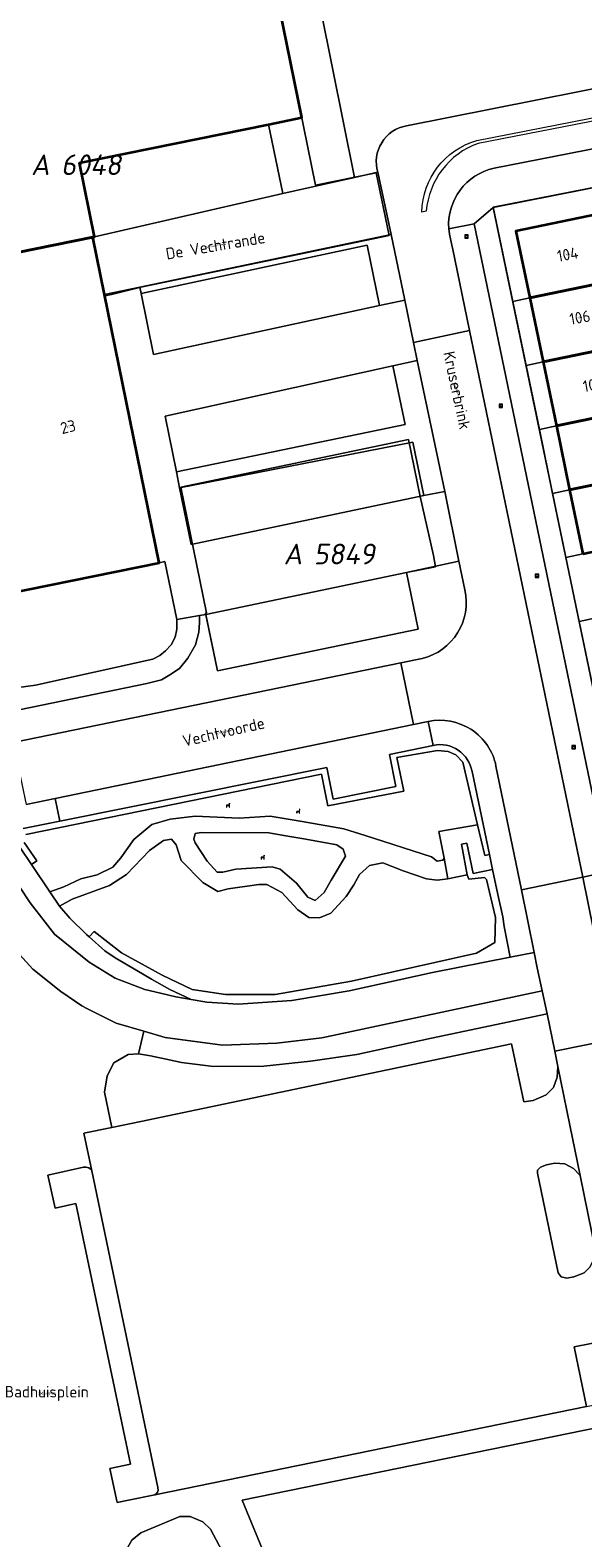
# Model space of a CAD drawing. Header units: metres. Extents: x 237319 to 238937, y 510065 to 511489.
# Tile 149 of 176: x 238401 to 238450, y 510673 to 510805. Entities that reach past the tile are written whole.
import ezdxf
from ezdxf.enums import TextEntityAlignment as Align

# ---------------------------------------------------------------- set-up
doc = ezdxf.new("R2010")
doc.units = ezdxf.units.M
for name, color, linetype, lineweight in [('B-WE-FV-GELEIDING_WILDRASTER-G', 252, 'Continuous', 18), ('B-WE-GR-BEPLANTING_CULTUUR_HEESTERS-GV', 252, 'Continuous', 18), ('B-WE-GR-BEPLANTING_CULTUUR_VASTE PLANTENVAK-GV', 252, 'Continuous', 18), ('B-WE-IE-MEUBILAIR_WEGMEUBILAIR-S', 252, 'Continuous', 25), ('B-WE-KG-GRENS_PERCEEL-GV', 252, 'Continuous', 18), ('B-WE-KG-GRENS_PERCEEL-S', 252, 'Continuous', 25), ('B-WE-OG-BEBOUWING-G', 252, 'Continuous', 35), ('B-WE-OG-BEBOUWING-GV', 252, 'Continuous', 35), ('B-WE-OG-BEBOUWING-T18', 252, 'Continuous', 18), ('B-WE-OG-BEBOUWING_HUISNUMMER-T18', 252, 'Continuous', 18), ('B-WE-OG-BEBOUWING_STRAATNAAM-T18', 252, 'Continuous', 18), ('B-WE-OG-TERREIN_BEGROEID-GV', 252, 'Continuous', 18), ('B-WE-OG-TERREIN_ERF-GV', 252, 'Continuous', 18), ('B-WE-OG-TOPOGRAFIE-T18', 252, 'Continuous', 18), ('B-WE-RI-HWA_GOOT_MOLGOOT-G', 252, 'Continuous', 18), ('B-WE-VH-GESLOTENVERHARDING-GV', 252, 'Continuous', 18), ('B-WE-VH-GESLOTENVERHARDING_ASFALT-GV', 252, 'Continuous', 18), ('B-WE-VH-HALFVERHARDING_GRIND-GV', 252, 'Continuous', 18), ('B-WE-VH-OPENVERHARDING-GV', 252, 'Continuous', 18), ('B-WE-VH-OPENVERHARDING_BETONSTRAATSTEEN-GV', 252, 'Continuous', 18), ('B-WE-VH-OPENVERHARDING_STRAATBAKSTEEN-GV', 252, 'Continuous', 18), ('B-WE-VH-OPENVERHARDING_TEGEL-GV', 252, 'Continuous', 18)]:
    doc.layers.add(name, color=color, linetype=linetype, lineweight=lineweight)
doc.styles.add('NLCS-ISO', font='isocpeur.ttf', dxfattribs={"height": 2.5})
doc.styles.add('NLCS-ISO-M100-T18', font='NLCS-ISO.ttf', dxfattribs={"height": 0.18})

# ---------------------------------------------------------------- blocks, each defined once
blk = doc.blocks.new('SKG-PERCEELNUMMER-SO')
at = {"style": 'NLCS-ISO', "oblique": 10, "flags": 1}
for tag, p in [('GEMEENTECODE', (0, 2.55)), ('PERCEELGROOTTE', (0, -2.45))]:
    blk.add_attdef(tag, text='', height=1.8, dxfattribs=at).set_placement(p, align=Align.MIDDLE_CENTER)
at = {"style": 'NLCS-ISO', "oblique": 10}
blk.add_attdef('SECTIE', text='', height=1.8, dxfattribs=at).set_placement((-0.5, 0), align=Align.MIDDLE_RIGHT)
blk.add_attdef('PERCEELNUMMER', text='', height=1.8, dxfattribs=at).set_placement((0.5, 0), align=Align.MIDDLE_LEFT)
blk = doc.blocks.new('brk-2025')
at = {"layer": 'B-WE-KG-GRENS_PERCEEL-GV', "flags": 128}
for points in [[(238395.432, 510754.575), (238412.676, 510758.07), (238408.006, 510781.203), (238407.983, 510781.366), (238408.512, 510781.478), (238411.075, 510782.124), (238432.75, 510786.624), (238431.621, 510792.096), (238426.317, 510791.005), (238420.661, 510818.914), (238420.009, 510818.782), (238420.065, 510818.507), (238415.354, 510817.543), (238415.976, 510814.522), (238410.797, 510813.442), (238410.834, 510813.261), (238406.314, 510812.33), (238406.936, 510809.309), (238401.777, 510808.253), (238401.815, 510808.072), (238397.266, 510807.13)], [(238397.266, 510807.13), (238401.815, 510808.072), (238401.777, 510808.253), (238406.936, 510809.309), (238406.314, 510812.33), (238410.834, 510813.261), (238410.797, 510813.442), (238415.976, 510814.522), (238415.354, 510817.543), (238420.065, 510818.507), (238420.009, 510818.782), (238420.661, 510818.914), (238426.317, 510791.005), (238431.621, 510792.096), (238432.75, 510786.624), (238411.075, 510782.124), (238408.512, 510781.478), (238407.983, 510781.366), (238408.006, 510781.203), (238412.676, 510758.07), (238395.432, 510754.575)], [(238450.473, 510747.379), (238449.315, 510752.96), (238448.158, 510758.544), (238447, 510764.125), (238445.843, 510769.707), (238444.686, 510775.288), (238443.528, 510780.869), (238441.827, 510789.075), (238463.49, 510793.338)]]:
    blk.add_lwpolyline(points, dxfattribs=at)
for points in [[(238441.827, 510789.075), (238443.528, 510780.869), (238445.007, 510781.175), (238455.164, 510783.276), (238465.063, 510785.324), (238463.49, 510793.338)], [(238455.164, 510783.276), (238445.007, 510781.175), (238443.528, 510780.869), (238444.686, 510775.288), (238446.166, 510775.594), (238456.318, 510777.695), (238466.161, 510779.732), (238465.063, 510785.324)], [(238467.262, 510774.122), (238466.161, 510779.732), (238456.318, 510777.695), (238446.166, 510775.594), (238444.686, 510775.288), (238445.843, 510769.707), (238447.324, 510770.013), (238456.302, 510771.87), (238465.028, 510773.688), (238467.053, 510774.081)], [(238456.302, 510771.87), (238447.324, 510770.013), (238445.843, 510769.707), (238447, 510764.125), (238448.483, 510764.432), (238457.46, 510766.289), (238468.357, 510768.543), (238467.262, 510774.122), (238467.053, 510774.081), (238465.028, 510773.688)], [(238414.569, 510764.67), (238416.815, 510753.712), (238416.715, 510753.692), (238417.769, 510748.653), (238435.275, 510752.282), (238434.255, 510757.229), (238436.795, 510757.736), (238436.6, 510758.72), (238435.456, 510763.86), (238434.44, 510768.82)], [(238416.815, 510753.712), (238414.569, 510764.67), (238434.44, 510768.82), (238435.456, 510763.86), (238436.6, 510758.72), (238436.795, 510757.736), (238434.255, 510757.229), (238435.275, 510752.282), (238417.769, 510748.653), (238416.715, 510753.692)], [(238469.45, 510762.978), (238468.357, 510768.543), (238457.46, 510766.289), (238448.483, 510764.432), (238447, 510764.125), (238448.158, 510758.544), (238449.642, 510758.851), (238458.619, 510760.709), (238467.284, 510762.55), (238469.307, 510762.95)], [(238458.619, 510760.709), (238449.642, 510758.851), (238448.158, 510758.544), (238449.315, 510752.96), (238450.801, 510753.268), (238459.778, 510755.128), (238470.609, 510757.372), (238469.985, 510760.469), (238469.945, 510760.455), (238469.45, 510762.978), (238469.307, 510762.95), (238467.284, 510762.55)], [(238449.315, 510752.96), (238450.473, 510747.379), (238451.959, 510747.687), (238460.936, 510749.547), (238469.648, 510751.268), (238471.667, 510751.678), (238471.752, 510751.695), (238470.609, 510757.372), (238459.778, 510755.128), (238450.801, 510753.268)]]:
    blk.add_lwpolyline(points, close=True, dxfattribs=at)
at = {"layer": 'B-WE-OG-BEBOUWING-G', "flags": 128}
blk.add_lwpolyline([(238386.861, 510782.399), (238406.894, 510786.479), (238407.033, 510786.507), (238405.728, 510792.949), (238422.222, 510796.306), (238425.123, 510796.896), (238420.661, 510818.914), (238420.009, 510818.782), (238420.065, 510818.507), (238415.354, 510817.543), (238415.976, 510814.522), (238410.797, 510813.442), (238410.834, 510813.261), (238406.314, 510812.33), (238406.936, 510809.309), (238401.777, 510808.253), (238401.815, 510808.072), (238397.266, 510807.13)], dxfattribs=at)
for points in [[(238455.169, 510783.282), (238453.958, 510789.108), (238452.48, 510788.8), (238443.795, 510786.996), (238445.005, 510781.173)], [(238406.894, 510786.479), (238386.861, 510782.399), (238387.941, 510777.096), (238390.803, 510777.679), (238395.477, 510754.591), (238412.684, 510758.083), (238407.913, 510781.48)], [(238456.328, 510777.701), (238455.169, 510783.282), (238445.005, 510781.173), (238446.165, 510775.593)], [(238454.888, 510777.213), (238456.366, 510777.52), (238456.328, 510777.701), (238446.165, 510775.593), (238447.325, 510770.012), (238456.01, 510771.814)], [(238447.325, 510770.012), (238448.484, 510764.431), (238457.169, 510766.233), (238456.01, 510771.814)], [(238449.644, 510758.85), (238458.329, 510760.652), (238457.169, 510766.233), (238448.484, 510764.431)]]:
    blk.add_lwpolyline(points, close=True, dxfattribs=at)
at = {"layer": 'B-WE-KG-GRENS_PERCEEL-S'}
for p, values in [((238403.628, 510792.787), {'PERCEELNUMMER': '6048', 'SECTIE': 'A'}), ((238425.66, 510758.843), {'PERCEELNUMMER': '5849', 'SECTIE': 'A'})]:
    blk.add_blockref('SKG-PERCEELNUMMER-SO', p, dxfattribs=at).add_auto_attribs(values)
at = {"layer": 'B-WE-OG-BEBOUWING_HUISNUMMER-T18', "style": 'NLCS-ISO-M100-T18'}
for s, rotation, p in [('104', 10, (238448.312, 510784.969)), ('106', 10, (238449.375, 510779.468)), ('108', 10, (238450.561, 510773.603)), ('23', 13.6, (238404.731, 510769.934))]:
    blk.add_text(s, height=1, rotation=rotation, dxfattribs=at).set_placement(p, align=Align.MIDDLE)
at = {"layer": 'B-WE-OG-BEBOUWING_STRAATNAAM-T18', "style": 'NLCS-ISO-M100-T18'}
for s, rotation, p in [('De Vechtrande', 9.6, (238417.586, 510785.739)), ('Kruserbrink', 282.1, (238438.66, 510773.121)), ('Vechtvoorde', 12.9, (238418.295, 510743.334))]:
    blk.add_text(s, height=1, rotation=rotation, dxfattribs=at).set_placement(p, align=Align.MIDDLE)
blk.add_text('Badhuisplein', height=1, dxfattribs=at).set_placement((238402.878, 510685.646), align=Align.MIDDLE)
blk = doc.blocks.new('SIE-WEG_ZITBANK-SO')
at = {"color": 0, "linetype": 'ByBlock', "lineweight": 18}
blk.add_lwpolyline([(-0.9, -1.6), (-0.9, -0.2), (1.1, -0.2), (1.1, -1.6), (1.3, -1.6), (1.3, -0.2), (1.5, 1.8), (1.3, 1.8), (1.1, 0), (-1.1, 0), (-1.1, -1.6)], close=True, dxfattribs=at)
blk = doc.blocks.new('SIE-WEG_BOOMSPIEGEL-SO')
at = {"color": 0, "linetype": 'ByBlock', "lineweight": 18}
blk.add_lwpolyline([(-1.5, -1.5), (1.5, -1.5), (1.5, 1.5), (-1.5, 1.5)], close=True, dxfattribs=at)
for points in [[(-1, 0), (-1.5, 0)], [(0, 1), (0, 1.5)], [(1.5, 0), (1, 0)], [(0, -1.5), (0, -1)]]:
    blk.add_lwpolyline(points, dxfattribs=at)
blk.add_circle((0, 0), 1, dxfattribs=at)
blk = doc.blocks.new('bgt-2025')
at = {"layer": 'B-WE-GR-BEPLANTING_CULTUUR_HEESTERS-GV', "flags": 128}
for points in [[(238434.101, 510780.991), (238432.922, 510786.71), (238410.993, 510782.109), (238411.107, 510781.564), (238430.824, 510785.766), (238431.91, 510780.514)], [(238435.769, 510763.94), (238437.584, 510764.296), (238435.196, 510775.708), (238433.066, 510775.262), (238434.152, 510770.15), (238414.189, 510766.018), (238414.455, 510764.628), (238434.793, 510768.611)], [(238415.486, 510720.002), (238416.835, 510719.766), (238419.568, 510719.594), (238424.238, 510719.902), (238429.25, 510720.747), (238436.519, 510722.343), (238443.287, 510723.68), (238442.772, 510726.374), (238442.643, 510727.194), (238442.227, 510729.166), (238441.769, 510731.337), (238440.06, 510730.981), (238439.507, 510733.626), (238439.045, 510733.54), (238439.532, 510730.87), (238439.695, 510730.482), (238441.045, 510730.647), (238441.238, 510730.455), (238442.009, 510727.15), (238441.954, 510724.974), (238440.356, 510724.038), (238429.461, 510721.586), (238422.785, 510720.427), (238418.46, 510720.427), (238415.568, 510720.868), (238412.951, 510722.107), (238409.397, 510724.063), (238407.001, 510725.935), (238406.587, 510725.45), (238407.95, 510724.242), (238408.841, 510723.638), (238410.721, 510722.524), (238412.023, 510721.776), (238413.619, 510720.881)]]:
    blk.add_lwpolyline(points, close=True, dxfattribs=at)
for points in [[(238438.832, 510758.209), (238434.247, 510757.226), (238435.28, 510752.289), (238417.756, 510748.648), (238416.747, 510753.583), (238416.196, 510753.483), (238416.196, 510752.861), (238416.151, 510752.03), (238415.857, 510750.93), (238415.193, 510749.761), (238414.446, 510748.867), (238413.622, 510748.317), (238412.89, 510747.866), (238411.609, 510747.56), (238399.619, 510745.078), (238398.66, 510744.84), (238398.176, 510744.486), (238397.768, 510743.949), (238397.574, 510743.336), (238397.574, 510742.778), (238397.746, 510741.945), (238399.954, 510742.4), (238433.747, 510749.362), (238435.613, 510749.746)], [(238439.344, 510755.715), (238438.832, 510758.209)], [(238436.588, 510742.153), (238432.773, 510741.368), (238433.335, 510738.562), (238427.868, 510737.456), (238427.318, 510740.226), (238404.006, 510735.541), (238400.825, 510734.902)], [(238400.514, 510733.294), (238401.539, 510731.774), (238402.006, 510732.089), (238400.903, 510733.674)], [(238401.041, 510734.38), (238426.827, 510739.654), (238427.378, 510736.898), (238434.029, 510738.173), (238433.408, 510741.101), (238436.958, 510741.721), (238437.888, 510741.618), (238438.56, 510741.342), (238439.163, 510740.688), (238440.447, 510735.221), (238441.077, 510732.568), (238441.491, 510732.656), (238439.968, 510739.877)]]:
    blk.add_lwpolyline(points, dxfattribs=at)
at = {"layer": 'B-WE-GR-BEPLANTING_CULTUUR_HEESTERS-GV'}
for points in [[(238435.613, 510749.746, 0.412592), (238439.344, 510755.715)], [(238439.968, 510739.877, 0.4296218), (238436.588, 510742.153)]]:
    blk.add_lwpolyline(points, format="xyb", dxfattribs=at)
at = {"layer": 'B-WE-GR-BEPLANTING_CULTUUR_VASTE PLANTENVAK-GV', "flags": 128}
for points in [[(238446.534, 510718.759), (238436.444, 510716.624), (238429.931, 510715.193), (238425.883, 510714.628), (238421.801, 510714.176), (238417.434, 510714.156), (238414.637, 510714.496), (238413.278, 510714.791), (238411.918, 510715.086), (238410.868, 510715.275), (238409.979, 510715.207), (238408.728, 510714.483), (238408.137, 510713.341), (238407.923, 510711.908), (238408.563, 510708.848), (238411.076, 510709.374), (238443.405, 510716.131), (238444.486, 510711.062), (238445.311, 510711.205), (238446.422, 510711.694), (238447.069, 510712.331), (238447.4, 510713.24), (238447.467, 510714.165), (238447.199, 510715.482)], [(238406.797, 510705.047), (238406.747, 510705.188), (238406.553, 510705.324), (238406.31, 510705.365), (238406.068, 510705.365), (238402.978, 510704.694), (238403.605, 510701.808), (238405.404, 510702.199), (238410.187, 510679.485), (238408.373, 510679.103), (238409.019, 510676.132), (238409.995, 510676.344), (238412.304, 510676.816), (238412.414, 510676.88), (238412.549, 510677.036), (238412.589, 510677.188), (238412.571, 510677.432)], [(238449.402, 510704.663), (238448.828, 510705.262), (238448.057, 510705.662), (238447.179, 510705.732), (238446.476, 510705.569), (238445.937, 510705.375), (238445.683, 510705.121), (238445.683, 510704.844), (238447.474, 510696.173), (238447.739, 510695.817), (238448.227, 510695.705), (238448.838, 510695.817), (238449.764, 510696.154), (238450.242, 510696.652), (238450.578, 510697.276), (238450.774, 510697.95)], [(238453.388, 510685.204), (238453.021, 510686.951), (238452.687, 510688.586), (238452.406, 510689.125), (238451.805, 510689.732), (238451.091, 510690.015), (238450.351, 510690.015), (238448.875, 510689.705), (238449.964, 510684.505)], [(238417.169, 510673.817), (238416.481, 510674.443), (238415.385, 510674.927), (238414.48, 510674.927), (238411.082, 510673.502), (238410.284, 510672.862), (238409.828, 510672.031), (238409.617, 510670.789), (238409.617, 510662.618), (238409.767, 510661.706), (238410.502, 510660.522), (238411.875, 510659.769), (238412.45, 510659.666), (238420.028, 510659.843), (238420.996, 510660.137), (238421.777, 510660.786), (238422.489, 510661.871), (238422.593, 510663.255), (238422.385, 510663.946)]]:
    blk.add_lwpolyline(points, close=True, dxfattribs=at)
at = {"layer": 'B-WE-OG-BEBOUWING-GV', "flags": 128}
blk.add_lwpolyline([(238386.861, 510782.399), (238406.894, 510786.479), (238407.033, 510786.507), (238405.728, 510792.949), (238422.222, 510796.306), (238425.123, 510796.896), (238420.661, 510818.914), (238420.009, 510818.782), (238420.065, 510818.507), (238415.354, 510817.543), (238415.976, 510814.522), (238410.797, 510813.442), (238410.834, 510813.261), (238406.314, 510812.33), (238406.936, 510809.309), (238401.777, 510808.253), (238401.815, 510808.072), (238397.266, 510807.13)], dxfattribs=at)
for points in [[(238455.169, 510783.282), (238453.958, 510789.108), (238452.48, 510788.8), (238443.795, 510786.996), (238445.005, 510781.173)], [(238406.894, 510786.479), (238386.861, 510782.399), (238387.941, 510777.096), (238390.803, 510777.679), (238395.477, 510754.591), (238412.684, 510758.083), (238407.913, 510781.48)], [(238456.328, 510777.701), (238455.169, 510783.282), (238445.005, 510781.173), (238446.165, 510775.593)], [(238454.888, 510777.213), (238456.366, 510777.52), (238456.328, 510777.701), (238446.165, 510775.593), (238447.325, 510770.012), (238456.01, 510771.814)], [(238447.325, 510770.012), (238448.484, 510764.431), (238457.169, 510766.233), (238456.01, 510771.814)], [(238449.644, 510758.85), (238458.329, 510760.652), (238457.169, 510766.233), (238448.484, 510764.431)]]:
    blk.add_lwpolyline(points, close=True, dxfattribs=at)
at = {"layer": 'B-WE-OG-TERREIN_BEGROEID-GV', "flags": 128}
for points in [[(238537.922, 510819.614), (238536.565, 510852.231), (238521.203, 510850.765), (238511.349, 510849.624), (238503.972, 510848.701), (238496.681, 510847.632), (238489.334, 510846.201), (238482.213, 510844.629), (238472.602, 510842.335), (238458.396, 510838.327), (238446.555, 510834.494), (238441.74, 510832.894), (238432.458, 510829.396), (238425.76, 510826.723), (238422.928, 510825.505), (238429.711, 510791.674), (238431.749, 510792.126)], [(238434.249, 510796.181), (238460.611, 510801.414), (238460.175, 510803.46), (238458.281, 510803.03), (238457.636, 510805.979)], [(238400.217, 510747.184), (238401.887, 510747.418), (238412.139, 510749.679), (238412.734, 510749.984), (238413.22, 510750.395), (238413.737, 510750.938), (238414.072, 510751.58), (238414.21, 510752.29), (238414.213, 510753.122), (238413.185, 510758.185), (238412.684, 510758.083), (238395.477, 510754.591)], [(238397.266, 510807.13), (238401.815, 510808.072), (238401.777, 510808.253), (238406.936, 510809.309), (238406.314, 510812.33), (238410.834, 510813.261), (238410.797, 510813.442), (238415.976, 510814.522), (238415.354, 510817.543), (238420.065, 510818.507), (238420.009, 510818.782), (238420.661, 510818.914), (238425.123, 510796.896), (238422.222, 510796.306), (238423.474, 510790.289), (238429.711, 510791.674), (238422.928, 510825.505), (238414.301, 510821.585), (238407.708, 510818.417), (238400.988, 510815.06)], [(238400.903, 510733.674), (238402.006, 510732.089), (238401.539, 510731.774), (238403.157, 510729.375), (238404.352, 510729.823), (238405.849, 510730.529), (238407.264, 510730.862), (238408.637, 510731.527), (238409.344, 510732.358), (238410.468, 510733.937), (238412.049, 510735.268), (238413.63, 510735.725), (238415.835, 510735.974), (238419.663, 510735.808), (238422.367, 510735.974), (238425.155, 510735.517), (238428.775, 510734.893), (238430.647, 510734.312), (238436.431, 510732.441), (238436.93, 510732.067), (238437.429, 510732.15), (238437.554, 510732.316), (238437.083, 510734.635), (238440.447, 510735.221), (238439.163, 510740.688), (238438.56, 510741.342), (238437.888, 510741.618), (238436.958, 510741.721), (238433.408, 510741.101), (238434.029, 510738.173), (238427.378, 510736.898), (238426.827, 510739.654), (238401.041, 510734.38)]]:
    blk.add_lwpolyline(points, dxfattribs=at)
at = {"layer": 'B-WE-OG-TERREIN_BEGROEID-GV'}
blk.add_lwpolyline([(238431.749, 510792.126, -0.4468404), (238434.249, 510796.181)], format="xyb", dxfattribs=at)
at = {"layer": 'B-WE-OG-TERREIN_BEGROEID-GV', "flags": 128}
for points in [[(238437.852, 510730.52), (238436.93, 510730.405), (238436.008, 510730.508), (238433.976, 510731.225), (238432.187, 510731.901), (238431.022, 510731.693), (238430.148, 510730.903), (238429.649, 510729.989), (238428.983, 510728.991), (238427.652, 510727.537), (238426.653, 510727.121), (238425.738, 510727.163), (238424.781, 510727.828), (238423.366, 510729.324), (238422.076, 510730.03), (238421.369, 510730.03), (238418.706, 510729.656), (238417.791, 510729.407), (238416.501, 510730.197), (238414.587, 510732.109), (238414.171, 510733.48), (238413.755, 510733.979), (238413.047, 510733.854), (238411.841, 510732.981), (238409.844, 510730.903), (238408.346, 510729.947), (238405.101, 510728.742), (238403.998, 510728.127), (238404.887, 510727.096), (238406.328, 510725.679), (238406.587, 510725.45), (238407.001, 510725.935), (238409.397, 510724.063), (238412.951, 510722.107), (238415.568, 510720.868), (238418.46, 510720.427), (238422.785, 510720.427), (238429.461, 510721.586), (238440.356, 510724.038), (238441.954, 510724.974), (238442.009, 510727.15), (238441.238, 510730.455), (238441.045, 510730.647), (238439.695, 510730.482), (238439.532, 510730.87)], [(238416.334, 510734.561), (238415.835, 510734.478), (238415.71, 510733.979), (238415.835, 510733.647), (238416.875, 510732.067), (238417.749, 510731.111), (238418.248, 510731.111), (238419.372, 510731.36), (238422.534, 510731.568), (238423.241, 510731.36), (238424.656, 510730.155), (238425.654, 510728.908), (238426.279, 510728.617), (238427.069, 510729.324), (238427.693, 510730.405), (238428.941, 510732.483), (238428.733, 510733.106), (238428.192, 510733.48), (238425.488, 510733.979), (238423.741, 510734.27), (238422.243, 510734.519)], [(238456.234, 510671.194), (238456.087, 510671.926), (238455.548, 510674.603), (238455.08, 510676.925), (238453.784, 510683.269), (238419.912, 510676.348), (238422.107, 510671.065), (238423.896, 510671.993), (238425.321, 510669.247), (238423.669, 510668.199), (238426.157, 510664.28), (238429.06, 510660.188), (238457.29, 510665.796), (238457.306, 510665.799)]]:
    blk.add_lwpolyline(points, close=True, dxfattribs=at)
at = {"layer": 'B-WE-OG-TERREIN_ERF-GV', "flags": 128}
blk.add_lwpolyline([(238467.579, 510772.512), (238463.42, 510793.336), (238441.815, 510789.066), (238453.301, 510733.771), (238455.211, 510734.168), (238474.459, 510738.168), (238469.994, 510760.415)], close=True, dxfattribs=at)
blk.add_lwpolyline([(238449.644, 510758.85), (238448.484, 510764.431), (238447.325, 510770.012), (238446.165, 510775.593), (238445.005, 510781.173), (238443.795, 510786.996), (238452.48, 510788.8)], dxfattribs=at)
at = {"layer": 'B-WE-RI-HWA_GOOT_MOLGOOT-G', "flags": 128}
for points in [[(238440.383, 510794.887), (238528.705, 510812.224)], [(238528.705, 510812.224), (238528.812, 510811.857), (238440.491, 510794.644)], [(238435.982, 510788.734), (238435.604, 510788.653)]]:
    blk.add_lwpolyline(points, dxfattribs=at)
at = {"layer": 'B-WE-RI-HWA_GOOT_MOLGOOT-G'}
for points in [[(238435.604, 510788.653, -0.3315249), (238440.383, 510794.887)], [(238440.491, 510794.644, 0.294185), (238435.982, 510788.734)]]:
    blk.add_lwpolyline(points, format="xyb", dxfattribs=at)
at = {"layer": 'B-WE-VH-GESLOTENVERHARDING-GV', "flags": 128}
blk.add_lwpolyline([(238399.625, 510724.874), (238401.67, 510722.634), (238404.11, 510720.69), (238405.947, 510719.441), (238406.428, 510719.199), (238408.941, 510717.937), (238411.331, 510717.228), (238413.197, 510716.674), (238418.215, 510716.023), (238422.954, 510716.204), (238426.883, 510716.655), (238446.1, 510720.75), (238445.663, 510722.759), (238445.389, 510724.095), (238443.287, 510723.68), (238436.519, 510722.343), (238429.25, 510720.747), (238424.238, 510719.902), (238419.568, 510719.594), (238416.835, 510719.766), (238415.486, 510720.002), (238414.138, 510720.239), (238412.784, 510720.551), (238411.431, 510720.863), (238408.839, 510721.864), (238406.578, 510723.253), (238403.563, 510725.692), (238401.434, 510728.418), (238399.496, 510731.336)], dxfattribs=at)
at = {"layer": 'B-WE-VH-GESLOTENVERHARDING_ASFALT-GV', "flags": 128}
blk.add_lwpolyline([(238399.126, 510747.184), (238399.619, 510745.078), (238411.609, 510747.56), (238412.89, 510747.866), (238413.622, 510748.317), (238414.446, 510748.867), (238415.193, 510749.761), (238415.857, 510750.93), (238416.151, 510752.03), (238416.196, 510752.861), (238416.196, 510753.483), (238414.213, 510753.122), (238414.21, 510752.29), (238414.072, 510751.58), (238413.737, 510750.938), (238413.22, 510750.395), (238412.734, 510749.984), (238412.139, 510749.679), (238401.887, 510747.418), (238400.217, 510747.184)], close=True, dxfattribs=at)
at = {"layer": 'B-WE-VH-HALFVERHARDING_GRIND-GV', "flags": 128}
for points in [[(238403.157, 510729.375), (238403.998, 510728.127), (238405.101, 510728.742), (238408.346, 510729.947), (238409.844, 510730.903), (238411.841, 510732.981), (238413.047, 510733.854), (238413.755, 510733.979), (238414.171, 510733.48), (238414.587, 510732.109), (238416.501, 510730.197), (238417.791, 510729.407), (238418.706, 510729.656), (238421.369, 510730.03), (238422.076, 510730.03), (238423.366, 510729.324), (238424.781, 510727.828), (238425.738, 510727.163), (238426.653, 510727.121), (238427.652, 510727.537), (238428.983, 510728.991), (238429.649, 510729.989), (238430.148, 510730.903), (238431.022, 510731.693), (238432.187, 510731.901), (238433.976, 510731.225), (238436.008, 510730.508), (238436.93, 510730.405), (238437.852, 510730.52), (238437.554, 510732.316), (238437.429, 510732.15), (238436.93, 510732.067), (238436.431, 510732.441), (238430.647, 510734.312), (238428.775, 510734.893), (238425.155, 510735.517), (238422.367, 510735.974), (238419.663, 510735.808), (238415.835, 510735.974), (238413.63, 510735.725), (238412.049, 510735.268), (238410.468, 510733.937), (238409.344, 510732.358), (238408.637, 510731.527), (238407.264, 510730.862), (238405.849, 510730.529), (238404.352, 510729.823)], [(238416.334, 510734.561), (238422.243, 510734.519), (238423.741, 510734.27), (238425.488, 510733.979), (238428.192, 510733.48), (238428.733, 510733.106), (238428.941, 510732.483), (238427.693, 510730.405), (238427.069, 510729.324), (238426.279, 510728.617), (238425.654, 510728.908), (238424.656, 510730.155), (238423.241, 510731.36), (238422.534, 510731.568), (238419.372, 510731.36), (238418.248, 510731.111), (238417.749, 510731.111), (238416.875, 510732.067), (238415.835, 510733.647), (238415.71, 510733.979), (238415.835, 510734.478)]]:
    blk.add_lwpolyline(points, close=True, dxfattribs=at)
at = {"layer": 'B-WE-VH-OPENVERHARDING-GV', "flags": 128}
for points in [[(238441.892, 510792.482), (238471.464, 510798.277), (238505.816, 510805.066), (238524.469, 510808.729), (238528.418, 510809.416), (238530.42, 510809.691), (238530.611, 510809.707), (238530.485, 510811.492), (238530.187, 510811.465), (238529.937, 510814.876), (238528.582, 510814.716), (238524.291, 510814.054), (238521.482, 510813.497), (238518.336, 510812.872), (238502.474, 510809.724), (238496.357, 510808.509), (238485.715, 510806.397), (238479.549, 510805.173), (238463.775, 510802.042), (238460.611, 510801.414), (238434.249, 510796.181)], [(238532.428, 510809.863), (238530.611, 510809.707), (238530.42, 510809.691), (238528.418, 510809.416), (238524.469, 510808.729), (238505.816, 510805.066), (238471.464, 510798.277), (238441.892, 510792.482)], [(238437.944, 510787.185), (238440.17, 510787.622), (238441.815, 510789.066), (238463.42, 510793.336), (238464.887, 510793.602), (238507.13, 510801.92), (238507.717, 510802.037)], [(238431.749, 510792.126), (238432.922, 510786.71), (238434.101, 510780.991), (238434.863, 510777.298), (238439.752, 510778.334), (238438.262, 510785.547)], [(238451.878, 510731.172), (238440.17, 510787.622), (238437.944, 510787.185)], [(238438.262, 510785.547), (238439.752, 510778.334), (238449.629, 510730.674), (238451.878, 510731.172)], [(238449.629, 510730.674), (238439.752, 510778.334), (238434.863, 510777.298), (238435.196, 510775.708), (238437.584, 510764.296), (238438.832, 510758.209), (238439.344, 510755.715)], [(238435.613, 510749.746), (238433.747, 510749.362), (238434.851, 510743.966), (238436.138, 510744.231)], [(238442.06, 510740.353), (238444.271, 510729.557), (238449.629, 510730.674)], [(238422.107, 510671.065), (238419.912, 510676.348), (238453.784, 510683.269)], [(238449.964, 510684.505), (238412.304, 510676.816), (238409.995, 510676.344), (238409.019, 510676.132), (238408.373, 510679.103), (238410.187, 510679.485), (238405.404, 510702.199), (238403.605, 510701.808), (238402.978, 510704.694), (238406.068, 510705.365), (238406.31, 510705.365), (238406.553, 510705.324), (238406.747, 510705.188), (238406.797, 510705.047), (238406.108, 510708.335), (238408.563, 510708.848), (238407.923, 510711.908), (238408.137, 510713.341), (238408.728, 510714.483), (238409.979, 510715.207), (238410.868, 510715.275), (238411.331, 510717.228), (238408.941, 510717.937), (238406.428, 510719.199), (238405.947, 510719.441), (238404.11, 510720.69), (238401.67, 510722.634), (238399.625, 510724.874)], [(238449.764, 510696.154), (238448.838, 510695.817), (238448.227, 510695.705), (238447.739, 510695.817), (238447.474, 510696.173), (238445.683, 510704.844), (238445.683, 510705.121), (238445.937, 510705.375), (238446.476, 510705.569), (238447.179, 510705.732), (238448.057, 510705.662), (238448.828, 510705.262), (238449.402, 510704.663), (238448.509, 510709.034), (238447.467, 510714.165), (238447.4, 510713.24), (238447.069, 510712.331), (238446.422, 510711.694), (238445.311, 510711.205), (238444.486, 510711.062), (238443.405, 510716.131), (238411.076, 510709.374), (238408.563, 510708.848), (238406.108, 510708.335), (238406.797, 510705.047), (238412.571, 510677.432), (238412.589, 510677.188), (238412.549, 510677.036), (238412.414, 510676.88), (238412.304, 510676.816), (238449.964, 510684.505), (238448.875, 510689.705), (238450.351, 510690.015)]]:
    blk.add_lwpolyline(points, dxfattribs=at)
for points in [[(238423.474, 510790.289), (238422.222, 510796.306), (238405.728, 510792.949), (238407.033, 510786.507)], [(238431.749, 510792.126), (238429.711, 510791.674), (238423.474, 510790.289), (238407.033, 510786.507), (238406.894, 510786.479), (238407.913, 510781.48), (238410.993, 510782.109), (238432.922, 510786.71)], [(238411.107, 510781.564), (238412.193, 510776.242), (238431.91, 510780.514), (238430.824, 510785.766)], [(238433.066, 510775.262), (238413.208, 510770.85), (238414.189, 510766.018), (238434.152, 510770.15)], [(238434.851, 510743.966), (238433.747, 510749.362), (238399.954, 510742.4), (238401.066, 510737.005), (238403.607, 510737.528)], [(238459.528, 510722.247), (238458.412, 510727.695), (238456.652, 510727.335), (238450.578, 510726.08), (238449.629, 510730.674), (238444.271, 510729.557), (238445.389, 510724.095), (238445.663, 510722.759), (238446.1, 510720.75), (238446.534, 510718.759), (238447.199, 510715.482), (238452.644, 510716.588), (238451.821, 510720.707)], [(238446.1, 510720.75), (238426.883, 510716.655), (238422.954, 510716.204), (238418.215, 510716.023), (238413.197, 510716.674), (238411.331, 510717.228), (238410.868, 510715.275), (238411.918, 510715.086), (238413.278, 510714.791), (238414.637, 510714.496), (238417.434, 510714.156), (238421.801, 510714.176), (238425.883, 510714.628), (238429.931, 510715.193), (238436.444, 510716.624), (238446.534, 510718.759)], [(238456.359, 510698.188), (238453.748, 510711.147), (238453.395, 510712.83), (238452.644, 510716.588), (238447.199, 510715.482), (238447.467, 510714.165), (238448.509, 510709.034), (238449.402, 510704.663), (238450.774, 510697.95), (238452.687, 510688.586), (238453.021, 510686.951), (238453.388, 510685.204), (238453.784, 510683.269), (238455.08, 510676.925), (238455.548, 510674.603), (238460.902, 510675.667), (238458.474, 510687.674), (238457.946, 510690.292), (238456.698, 510696.504)], [(238417.169, 510673.817), (238422.385, 510663.946), (238422.593, 510663.255), (238422.489, 510661.871), (238421.777, 510660.786), (238420.996, 510660.137), (238420.028, 510659.843), (238412.45, 510659.666), (238411.875, 510659.769), (238410.502, 510660.522), (238409.767, 510661.706), (238409.617, 510662.618), (238409.617, 510670.789), (238409.828, 510672.031), (238410.284, 510672.862), (238411.082, 510673.502), (238414.48, 510674.927), (238415.385, 510674.927), (238416.481, 510674.443)]]:
    blk.add_lwpolyline(points, close=True, dxfattribs=at)
at = {"layer": 'B-WE-VH-OPENVERHARDING-GV'}
for points in [[(238434.249, 510796.181, 0.4468404), (238431.749, 510792.126)], [(238441.892, 510792.482, 0.3726388), (238437.944, 510787.185)], [(238437.944, 510787.185, -0.3726388), (238441.892, 510792.482)], [(238438.262, 510785.547, -0.0256235), (238437.944, 510787.185)], [(238437.944, 510787.185, 0.0256235), (238438.262, 510785.547)], [(238439.344, 510755.715, -0.412592), (238435.613, 510749.746)], [(238436.138, 510744.231, -0.4194035), (238442.06, 510740.353)]]:
    blk.add_lwpolyline(points, format="xyb", dxfattribs=at)
at = {"layer": 'B-WE-VH-OPENVERHARDING_BETONSTRAATSTEEN-GV', "flags": 128}
for points in [[(238434.247, 510757.226), (238438.832, 510758.209), (238437.584, 510764.296), (238435.769, 510763.94), (238415.477, 510759.676), (238414.455, 510764.628), (238414.189, 510766.018), (238413.208, 510770.85), (238433.066, 510775.262), (238435.196, 510775.708), (238434.863, 510777.298), (238434.101, 510780.991), (238431.91, 510780.514), (238412.193, 510776.242), (238411.107, 510781.564), (238410.993, 510782.109), (238407.913, 510781.48), (238412.684, 510758.083), (238413.185, 510758.185), (238414.213, 510753.122), (238416.196, 510753.483), (238416.747, 510753.583)], [(238435.769, 510763.94), (238434.793, 510768.611), (238414.455, 510764.628), (238415.477, 510759.676)], [(238434.247, 510757.226), (238416.747, 510753.583), (238417.756, 510748.648), (238435.28, 510752.289)]]:
    blk.add_lwpolyline(points, close=True, dxfattribs=at)
at = {"layer": 'B-WE-VH-OPENVERHARDING_STRAATBAKSTEEN-GV', "flags": 128}
for points in [[(238399.496, 510731.336), (238401.434, 510728.418), (238403.563, 510725.692), (238406.578, 510723.253), (238408.839, 510721.864), (238411.431, 510720.863), (238412.784, 510720.551), (238414.138, 510720.239), (238415.486, 510720.002), (238413.619, 510720.881), (238412.023, 510721.776), (238410.721, 510722.524), (238408.841, 510723.638), (238407.95, 510724.242), (238406.587, 510725.45), (238406.328, 510725.679), (238404.887, 510727.096), (238403.998, 510728.127), (238403.157, 510729.375), (238401.539, 510731.774), (238400.514, 510733.294)], [(238400.825, 510734.902), (238404.006, 510735.541), (238403.607, 510737.528), (238401.066, 510737.005)]]:
    blk.add_lwpolyline(points, dxfattribs=at)
at = {"layer": 'B-WE-VH-OPENVERHARDING_TEGEL-GV', "flags": 128}
for points in [[(238440.17, 510787.622), (238451.878, 510731.172), (238453.301, 510733.771), (238441.815, 510789.066)], [(238436.138, 510744.231), (238434.851, 510743.966), (238403.607, 510737.528), (238404.006, 510735.541), (238427.318, 510740.226), (238427.868, 510737.456), (238433.335, 510738.562), (238432.773, 510741.368), (238436.588, 510742.153)], [(238441.769, 510731.337), (238441.491, 510732.656), (238441.077, 510732.568), (238440.447, 510735.221), (238437.083, 510734.635), (238437.554, 510732.316), (238437.852, 510730.52), (238439.532, 510730.87), (238439.045, 510733.54), (238439.507, 510733.626), (238440.06, 510730.981)], [(238451.878, 510731.172), (238449.629, 510730.674), (238450.578, 510726.08), (238456.652, 510727.335), (238455.629, 510732.159), (238455.211, 510734.168), (238453.301, 510733.771)]]:
    blk.add_lwpolyline(points, close=True, dxfattribs=at)
at = {"layer": 'B-WE-VH-OPENVERHARDING_TEGEL-GV'}
for points in [[(238442.06, 510740.353, 0.4194035), (238436.138, 510744.231)], [(238436.588, 510742.153, -0.4296218), (238439.968, 510739.877)]]:
    blk.add_lwpolyline(points, format="xyb", dxfattribs=at)
at = {"layer": 'B-WE-VH-OPENVERHARDING_TEGEL-GV', "flags": 128}
for points in [[(238436.138, 510744.231), (238436.588, 510742.153)], [(238439.968, 510739.877), (238441.491, 510732.656), (238441.769, 510731.337), (238442.227, 510729.166), (238442.643, 510727.194), (238442.772, 510726.374), (238443.287, 510723.68), (238445.389, 510724.095), (238444.271, 510729.557), (238442.06, 510740.353)]]:
    blk.add_lwpolyline(points, dxfattribs=at)
at = {"layer": 'B-WE-IE-MEUBILAIR_WEGMEUBILAIR-S', "xscale": 0.1, "yscale": 0.1, "zscale": 0.1}
for name, p in [('SIE-WEG_BOOMSPIEGEL-SO', (238439.482, 510786.525)), ('SIE-WEG_BOOMSPIEGEL-SO', (238442.487, 510771.766)), ('SIE-WEG_BOOMSPIEGEL-SO', (238445.641, 510756.95)), ('SIE-WEG_BOOMSPIEGEL-SO', (238448.832, 510741.992)), ('SIE-WEG_ZITBANK-SO', (238418.671, 510736.939)), ('SIE-WEG_ZITBANK-SO', (238424.786, 510736.406)), ('SIE-WEG_ZITBANK-SO', (238421.701, 510732.396))]:
    blk.add_blockref(name, p, dxfattribs=at)
at = {"layer": 'B-WE-KG-GRENS_PERCEEL-GV'}
blk.add_blockref('brk-2025', (0, 0), dxfattribs=at)
at = {"layer": 'B-WE-OG-BEBOUWING-T18', "style": 'NLCS-ISO-M100-T18'}
for s, rotation, p in [('104', 10, (238448.312, 510784.969)), ('106', 10, (238449.375, 510779.468)), ('23', 13.6, (238404.731, 510769.934))]:
    blk.add_text(s, height=0.18, rotation=rotation, dxfattribs=at).set_placement(p, align=Align.MIDDLE)
at = {"layer": 'B-WE-OG-TOPOGRAFIE-T18', "style": 'NLCS-ISO-M100-T18'}
for s, rotation, p in [('De Vechtrande', 9.6, (238417.586, 510785.739)), ('Kruserbrink', 282.1, (238438.66, 510773.121)), ('Vechtvoorde', 12.9, (238418.295, 510743.334))]:
    blk.add_text(s, height=0.18, rotation=rotation, dxfattribs=at).set_placement(p, align=Align.MIDDLE)
blk.add_text('Badhuisplein', height=0.18, dxfattribs=at).set_placement((238402.878, 510685.646), align=Align.MIDDLE)

msp = doc.modelspace()

# ---------------------------------------------------------------- block references
at = {"layer": 'B-WE-FV-GELEIDING_WILDRASTER-G'}
msp.add_blockref('bgt-2025', (0, 0), dxfattribs=at)

doc.saveas('drawing.dxf')
